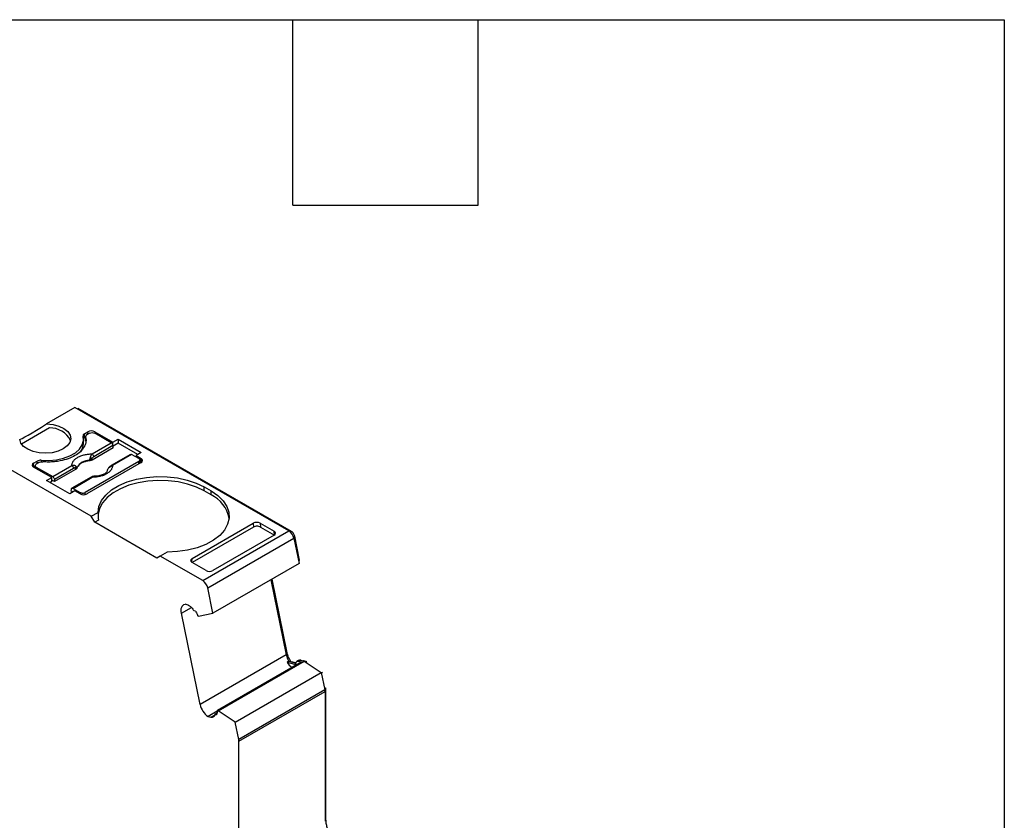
# Model space of a CAD drawing. Header units: millimetres. Extents: x 6 to 273, y 6 to 210.
# Tile 8 of 8: x 233 to 273, y 177 to 210. Entities that reach past the tile are written whole.
import ezdxf

# ---------------------------------------------------------------- set-up
doc = ezdxf.new("R2010")
doc.units = ezdxf.units.MM
doc.linetypes.add('SLD-Solid', pattern=[0])
doc.layers.add('TEXT', color=140, linetype='SLD-Solid', lineweight=25)

msp = doc.modelspace()

# ---------------------------------------------------------------- linework, layer by layer
for p, q in [((234.902, 193.631), (233.741, 192.961)), ((243.684, 188.562), (234.902, 193.631)), ((235.004, 193.572), (235.039, 193.593)), ((243.79, 188.541), (235.039, 193.593)), ((233.854, 192.79), (232.708, 192.129)), ((235.291, 192.549), (235.432, 192.631)), ((235.291, 192.386), (235.291, 192.549)), ((235.34, 192.415), (235.291, 192.386)), ((235.338, 192.427), (235.338, 192.264)), ((235.34, 192.247), (235.34, 192.411)), ((235.503, 192.57), (235.397, 192.509)), ((235.432, 192.529), (235.432, 192.631)), ((235.715, 192.631), (236.46, 192.201)), ((235.715, 192.631), (235.715, 192.57)), ((236.393, 192.179), (235.715, 192.57)), ((235.253, 192.151), (235.253, 192.315)), ((235.606, 191.724), (236.393, 192.179)), ((236.463, 192.063), (235.676, 191.609)), ((236.46, 192.201), (236.673, 192.323)), ((236.46, 192.077), (236.46, 192.201)), ((236.47, 191.971), (236.463, 192.063)), ((236.673, 192.16), (236.465, 192.04)), ((236.673, 192.323), (237.621, 191.776)), ((236.673, 192.323), (236.673, 192.16)), ((237.479, 191.694), (236.673, 192.16)), ((235.574, 189.161), (231.366, 191.59)), ((236.47, 191.971), (235.605, 191.471)), ((237.18, 191.701), (236.392, 191.246)), ((237.229, 191.696), (236.442, 191.241)), ((237.518, 191.529), (237.229, 191.696)), ((237.621, 191.776), (237.409, 191.653)), ((237.409, 191.653), (237.624, 191.529)), ((237.409, 191.653), (237.409, 191.592)), ((233.205, 191.345), (233.346, 191.427)), ((233.205, 191.182), (233.205, 191.345)), ((233.267, 191.218), (233.205, 191.182)), ((233.95, 190.752), (233.205, 191.182)), ((233.267, 191.243), (233.267, 191.146)), ((233.417, 191.366), (233.311, 191.304)), ((233.311, 191.182), (233.989, 190.791)), ((233.311, 191.121), (233.311, 191.182)), ((233.346, 191.325), (233.346, 191.427)), ((233.519, 191.459), (233.519, 191.396)), ((233.989, 190.791), (234.776, 191.245)), ((237.518, 191.406), (235.326, 190.141)), ((237.624, 191.366), (235.397, 190.08)), ((235.498, 191.454), (235.499, 191.439)), ((235.605, 191.471), (235.602, 191.536)), ((237.518, 191.304), (237.518, 191.406)), ((237.562, 191.33), (237.562, 191.468)), ((237.562, 191.401), (237.624, 191.366)), ((237.624, 191.366), (237.624, 191.529)), ((234.846, 191.13), (234.059, 190.676)), ((234.931, 191.082), (234.066, 190.583)), ((235.563, 190.767), (234.775, 190.313)), ((234.931, 191.082), (234.925, 191.146)), ((234.986, 191.144), (234.985, 191.158)), ((233.738, 190.629), (233.95, 190.752)), ((234.686, 190.082), (233.738, 190.629)), ((233.95, 190.588), (233.88, 190.548)), ((233.95, 190.588), (233.95, 190.752)), ((234.066, 190.583), (233.95, 190.65)), ((234.059, 190.676), (234.066, 190.583)), ((234.825, 190.308), (235.613, 190.762)), ((240.205, 190.366), (240.488, 190.202)), ((240.205, 190.202), (240.205, 190.366)), ((234.898, 190.204), (234.686, 190.082)), ((234.748, 190.189), (234.755, 190.274)), ((234.81, 190.153), (234.748, 190.189)), ((234.825, 190.308), (235.114, 190.141)), ((235.114, 190.08), (234.898, 190.204)), ((235.114, 190.141), (235.114, 190.08)), ((235.326, 190.054), (235.326, 190.141)), ((240.488, 190.039), (240.205, 190.202)), ((240.488, 190.039), (240.488, 190.202)), ((235.574, 189.161), (235.852, 189.322)), ((235.715, 188.916), (235.574, 189.161)), ((235.867, 189.004), (235.715, 188.916)), ((238.261, 187.447), (235.715, 188.916)), ((239.711, 187.427), (242.22, 188.875)), ((242.22, 188.875), (242.232, 188.719)), ((242.503, 188.876), (243.075, 188.546)), ((242.503, 188.876), (242.516, 188.719)), ((242.232, 188.719), (239.71, 187.263)), ((240.148, 186.521), (243.684, 188.562)), ((243.075, 188.382), (240.565, 186.933)), ((242.516, 188.719), (243.087, 188.39)), ((243.087, 188.39), (243.075, 188.546)), ((243.745, 188.515), (243.79, 188.541)), ((243.875, 188.312), (243.926, 188.341)), ((244.126, 187.363), (243.926, 188.341)), ((240.353, 186.221), (243.888, 188.262)), ((243.888, 188.262), (244.102, 187.22)), ((238.681, 187.689), (238.402, 187.528)), ((238.402, 187.528), (238.261, 187.447)), ((240.148, 186.521), (238.402, 187.528)), ((239.699, 187.27), (239.711, 187.427)), ((240.282, 186.933), (239.71, 187.263)), ((244.102, 187.22), (240.566, 185.179)), ((244.078, 187.335), (244.126, 187.363)), ((242.947, 186.553), (243.577, 183.472)), ((243.615, 183.551), (242.995, 186.581)), ((240.566, 185.179), (240.353, 186.221)), ((239.543, 185.516), (239.422, 185.548)), ((239.273, 185.186), (239.681, 185.422)), ((240.042, 181.431), (239.273, 185.186)), ((239.85, 185.264), (239.8, 185.278)), ((239.98, 185.06), (240.566, 185.179)), ((239.98, 185.06), (239.939, 185.071)), ((243.567, 183.524), (243.615, 183.551)), ((243.577, 183.472), (240.042, 181.431)), ((244.199, 183.182), (240.735, 181.182)), ((240.776, 181.171), (244.311, 183.212)), ((243.684, 183.21), (243.613, 183.17)), ((243.613, 183.17), (243.914, 183.089)), ((243.684, 183.21), (243.984, 183.13)), ((243.774, 183.191), (243.768, 183.188)), ((243.97, 183.139), (243.774, 183.191)), ((243.914, 183.089), (243.963, 183.118)), ((244.085, 183.243), (244.015, 183.202)), ((244.168, 183.25), (244.097, 183.21)), ((244.097, 183.21), (244.199, 183.182)), ((244.168, 183.25), (244.27, 183.223)), ((244.311, 183.212), (244.27, 183.223)), ((244.395, 183.195), (244.292, 183.222)), ((244.311, 183.212), (245.015, 182.749)), ((244.384, 183.164), (244.424, 183.187)), ((244.424, 183.187), (244.395, 183.195)), ((241.48, 180.708), (245.015, 182.749)), ((245.015, 182.749), (245.162, 182.032)), ((245.018, 182.737), (245.066, 182.764)), ((245.162, 182.032), (241.626, 179.991)), ((241.634, 179.924), (245.169, 181.965)), ((245.151, 182.084), (245.2, 182.112)), ((245.16, 182.041), (245.204, 182.067)), ((245.169, 181.965), (245.169, 176.639)), ((245.204, 176.741), (245.204, 182.067)), ((240.735, 181.156), (240.365, 180.942)), ((240.731, 181.076), (240.65, 181.029)), ((240.669, 181.03), (240.729, 181.065)), ((240.735, 181.182), (240.776, 181.171)), ((241.48, 180.708), (240.776, 181.171)), ((240.365, 180.942), (240.485, 180.91)), ((240.485, 180.91), (240.633, 180.995)), ((240.669, 181.03), (240.719, 181.017)), ((241.626, 179.991), (241.48, 180.708)), ((241.634, 174.598), (241.634, 179.924)), ((245.169, 176.72), (245.204, 176.741))]:
    msp.add_line(p, q)
at = {"flags": 128}
for points in [[(233.741, 192.961), (234.004, 192.933), (234.246, 192.867), (234.452, 192.768), (234.607, 192.642), (234.703, 192.498), (234.732, 192.344), (234.693, 192.191), (234.588, 192.049), (234.425, 191.927), (234.213, 191.832), (233.966, 191.772), (233.702, 191.749), (233.436, 191.766), (233.186, 191.821), (232.968, 191.911), (232.796, 192.03), (232.683, 192.17), (232.634, 192.322)], [(233.519, 191.459), (233.832, 191.45), (234.142, 191.478), (234.434, 191.543), (234.697, 191.642), (234.919, 191.77), (235.089, 191.921), (235.202, 192.09), (235.251, 192.269), (235.235, 192.45)], [(235.852, 189.322), (235.887, 189.569), (235.994, 189.809), (236.169, 190.035), (236.407, 190.241), (236.701, 190.421), (237.043, 190.57), (237.424, 190.684), (237.833, 190.76), (238.258, 190.794), (238.686, 190.787), (239.107, 190.739), (239.508, 190.651), (239.877, 190.525), (240.205, 190.366)], [(240.205, 190.202), (239.886, 190.358), (239.527, 190.482), (239.138, 190.571), (238.729, 190.621), (238.311, 190.632), (237.896, 190.604), (237.494, 190.537), (237.117, 190.433), (236.774, 190.294), (236.475, 190.125), (236.228, 189.93), (236.039, 189.715), (235.914, 189.484), (235.856, 189.245), (235.854, 189.216)], [(240.488, 190.202), (240.765, 190.013), (240.983, 189.8), (241.136, 189.568), (241.219, 189.325), (241.231, 189.078), (241.171, 188.833), (241.04, 188.597), (240.843, 188.377), (240.584, 188.179), (240.272, 188.009), (239.915, 187.872), (239.524, 187.771), (239.108, 187.71), (238.681, 187.689)], [(239.273, 185.186), (239.263, 185.255), (239.262, 185.32), (239.269, 185.379), (239.285, 185.432), (239.309, 185.476), (239.34, 185.51), (239.378, 185.535), (239.422, 185.548)]]:
    msp.add_lwpolyline(points, dxfattribs=at)
for centre, radius, start, end in [((233.882, 191.849), 0.941, 26.8065, 91.7505), ((235.325, 192.464), 0.0919, 112.1149, 189.094), ((235.574, 192.358), 0.307, 62.6097, 117.3903), ((234.682, 192.161), 0.571, 319.1391, 359.0469), ((235.279, 191.154), 0.5, 49.8822, 58.7426), ((235.521, 191.594), 0.155, 5.689, 57.1991), ((233.236, 191.264), 0.0873, 110.7836, 249.2164), ((233.486, 191.16), 0.301, 83.6691, 117.5977), ((234.692, 191.115), 0.155, 5.689, 57.1991), ((234.817, 191.192), 0.118, 336.668, 18.1748), ((235.487, 190.882), 0.573, 88.8448, 151.1498), ((236.413, 191.201), 0.0497, 54.016, 114.6959), ((237.593, 191.447), 0.0873, 290.7834, 69.2166), ((235.583, 190.722), 0.0498, 54.0182, 114.6714), ((236.285, 191.143), 0.00686, 52.5203, 103.5056), ((235.256, 190.353), 0.307, 242.6096, 297.3903), ((239.927, 188.837), 1.327, 10.5524, 64.9631), ((243.428, 188.167), 0.47, 11.6345, 57.0024), ((239.892, 186.126), 0.47, 11.6345, 57.0024), ((244.367, 183.642), 0.807, 192.1609, 212.3126), ((244.245, 183.552), 0.738, 211.2205, 233.7985), ((244.135, 183.149), 0.106, 72.2508, 117.9623), ((244.83, 181.963), 0.339, 0.3463, 11.8658), ((240.818, 181.593), 0.794, 191.8186, 235.1109), ((241.295, 179.922), 0.339, 0.3473, 11.8654)]:
    msp.add_arc(centre, radius, start, end)
for centre, major_axis, ratio, start_param, end_param in [((233.682, 192.988), (1.05, 0.672), 0.043548, 3.181701, 4.740181), ((238.402, 187.855), (-1.803, 3.123), 0.577335, 0.787086, 0.892479), ((242.361, 188.794), (0.2, 0.001), 0.577279, 0.781586, 2.352382), ((242.374, 188.637), (0.2, 0.001), 0.577279, 0.781586, 2.352383), ((242.933, 188.464), (0.2, 0.001), 0.577279, 5.493975, 7.064772), ((239.852, 187.345), (0.2, 0.001), 0.577279, 2.352383, 3.923179), ((240.424, 187.015), (0.2, 0.001), 0.577279, 3.923179, 5.493975)]:
    msp.add_ellipse(centre, major_axis=major_axis, ratio=ratio, start_param=start_param, end_param=end_param)
for points, knots in [([(235.34, 192.411), (235.345, 192.388), (235.355, 192.342), (235.358, 192.272), (235.352, 192.204), (235.336, 192.135), (235.312, 192.068), (235.256, 191.957), (235.137, 191.809), (234.912, 191.646), (234.629, 191.516), (234.336, 191.437), (234.065, 191.398), (233.825, 191.385), (233.667, 191.394), (233.587, 191.398)], [0, 0, 0, 0, 0.042112, 0.083729, 0.125101, 0.166484, 0.208132, 0.250294, 0.375098, 0.50009, 0.624895, 0.749887, 0.833557, 0.916248, 1, 1, 1, 1]), ([(235.291, 192.386), (235.285, 192.383), (235.275, 192.376), (235.266, 192.369), (235.262, 192.365)], [0, 0, 0, 0, 0.502767, 1, 1, 1, 1]), ([(235.397, 192.509), (235.387, 192.502), (235.366, 192.488), (235.347, 192.464), (235.337, 192.437), (235.339, 192.42), (235.34, 192.411)], [0, 0, 0, 0, 0.249233, 0.499959, 0.749241, 1, 1, 1, 1]), ([(235.503, 192.57), (235.531, 192.586), (235.57, 192.595), (235.648, 192.595), (235.687, 192.586), (235.715, 192.57)], [0, 0, 0, 0, 0.5, 0.5, 1, 1, 1, 1]), ([(236.463, 192.063), (236.462, 192.084), (236.453, 192.108), (236.428, 192.151), (236.41, 192.169), (236.393, 192.179)], [0, 0, 0, 0, 0.5, 0.5, 1, 1, 1, 1]), ([(234.776, 191.245), (234.777, 191.26), (234.778, 191.29), (234.79, 191.335), (234.808, 191.379), (234.844, 191.438), (234.908, 191.51), (235.016, 191.585), (235.147, 191.648), (235.295, 191.692), (235.449, 191.719), (235.553, 191.722), (235.606, 191.724)], [0, 0, 0, 0, 0.06027, 0.120056, 0.179893, 0.240314, 0.370015, 0.500128, 0.629829, 0.759943, 0.879871, 1, 1, 1, 1]), ([(235.498, 191.454), (235.503, 191.467), (235.512, 191.489), (235.523, 191.524), (235.532, 191.554), (235.537, 191.573), (235.539, 191.581)], [0, 0, 0, 0, 0.306881, 0.575882, 0.806979, 1, 1, 1, 1]), ([(235.539, 191.581), (235.542, 191.594), (235.55, 191.623), (235.566, 191.663), (235.585, 191.698), (235.599, 191.716), (235.606, 191.724)], [0, 0, 0, 0, 0.220475, 0.499075, 0.748119, 1, 1, 1, 1]), ([(235.676, 191.609), (235.662, 191.6), (235.634, 191.582), (235.612, 191.551), (235.602, 191.536)], [0, 0, 0, 0, 0.5214849, 1, 1, 1, 1]), ([(237.229, 191.696), (237.221, 191.699), (237.204, 191.707), (237.186, 191.706), (237.18, 191.701), (237.18, 191.7)], [0, 0, 0, 0, 0.472475, 0.944949, 1, 1, 1, 1]), ([(233.311, 191.182), (233.283, 191.198), (233.267, 191.22), (233.267, 191.266), (233.283, 191.288), (233.311, 191.304)], [0, 0, 0, 0, 0.5, 0.5, 1, 1, 1, 1]), ([(235.499, 191.439), (235.473, 191.436), (235.423, 191.43), (235.351, 191.414), (235.283, 191.394), (235.219, 191.369), (235.156, 191.336), (235.096, 191.296), (235.045, 191.248), (235.007, 191.197), (234.993, 191.161), (234.986, 191.144)], [0, 0, 0, 0, 0.1010688, 0.2001027, 0.2986146, 0.398141, 0.5001727, 0.6266273, 0.7560165, 0.877292, 1, 1, 1, 1]), ([(235.602, 191.536), (235.59, 191.524), (235.56, 191.494), (235.521, 191.469), (235.498, 191.454)], [0, 0, 0, 0, 0.389276, 1, 1, 1, 1]), ([(235.605, 191.471), (235.595, 191.466), (235.575, 191.456), (235.538, 191.445), (235.512, 191.441), (235.499, 191.439)], [0, 0, 0, 0, 0.335719, 0.664281, 1, 1, 1, 1]), ([(236.442, 191.241), (236.442, 191.226), (236.44, 191.196), (236.428, 191.151), (236.41, 191.108), (236.374, 191.048), (236.31, 190.977), (236.202, 190.901), (236.071, 190.838), (235.924, 190.795), (235.769, 190.767), (235.665, 190.764), (235.613, 190.762)], [0, 0, 0, 0, 0.06027, 0.120056, 0.179893, 0.240314, 0.370015, 0.500128, 0.629829, 0.759943, 0.879871, 1, 1, 1, 1]), ([(236.392, 191.246), (236.371, 191.232), (236.332, 191.207), (236.299, 191.167), (236.284, 191.149)], [0, 0, 0, 0, 0.553024, 1, 1, 1, 1]), ([(237.518, 191.529), (237.546, 191.513), (237.562, 191.49), (237.562, 191.445), (237.546, 191.422), (237.518, 191.406)], [0, 0, 0, 0, 0.5, 0.5, 1, 1, 1, 1]), ([(233.989, 190.791), (234.006, 190.781), (234.024, 190.763), (234.049, 190.721), (234.058, 190.697), (234.059, 190.676)], [0, 0, 0, 0, 0.5, 0.5, 1, 1, 1, 1]), ([(234.925, 191.146), (234.917, 191.147), (234.902, 191.15), (234.875, 191.145), (234.856, 191.135), (234.846, 191.13)], [0, 0, 0, 0, 0.317222, 0.645084, 1, 1, 1, 1]), ([(234.985, 191.158), (234.981, 191.157), (234.975, 191.154), (234.958, 191.15), (234.941, 191.148), (234.93, 191.146), (234.925, 191.146)], [0, 0, 0, 0, 0.332097, 0.61117, 0.833934, 1, 1, 1, 1]), ([(234.986, 191.144), (234.983, 191.136), (234.977, 191.121), (234.958, 191.1), (234.94, 191.088), (234.931, 191.082)], [0, 0, 0, 0, 0.335719, 0.664281, 1, 1, 1, 1]), ([(235.666, 190.8), (235.649, 190.798), (235.616, 190.794), (235.58, 190.776), (235.562, 190.767)], [0, 0, 0, 0, 0.512278, 1, 1, 1, 1]), ([(235.613, 190.762), (235.626, 190.776), (235.646, 190.797), (235.661, 190.799), (235.665, 190.799)], [0, 0, 0, 0, 0.682117, 1, 1, 1, 1]), ([(235.665, 190.799), (235.666, 190.8), (235.672, 190.801), (235.676, 190.798), (235.679, 190.796)], [0, 0, 0, 0, 0.17328, 1, 1, 1, 1]), ([(236.228, 191.014), (236.207, 190.985), (236.165, 190.926), (236.024, 190.857), (235.856, 190.81), (235.728, 190.805), (235.674, 190.803)], [0, 0, 0, 0, 0.261846, 0.528245, 0.802184, 1, 1, 1, 1]), ([(234.755, 190.274), (234.756, 190.293), (234.765, 190.308), (234.79, 190.32), (234.808, 190.318), (234.825, 190.308)], [0, 0, 0, 0, 0.5, 0.5, 1, 1, 1, 1]), ([(235.114, 190.141), (235.124, 190.136), (235.144, 190.126), (235.181, 190.117), (235.226, 190.114), (235.28, 190.119), (235.311, 190.134), (235.326, 190.141)], [0, 0, 0, 0, 0.168224, 0.331133, 0.500763, 0.749586, 1, 1, 1, 1]), ([(243.926, 188.341), (243.918, 188.38), (243.9, 188.422), (243.851, 188.493), (243.821, 188.523), (243.79, 188.541)], [0, 0, 0, 0, 0.5, 0.5, 1, 1, 1, 1]), ([(239.543, 185.516), (239.556, 185.512), (239.581, 185.503), (239.621, 185.479), (239.666, 185.443), (239.715, 185.39), (239.743, 185.341), (239.757, 185.317)], [0, 0, 0, 0, 0.167102, 0.331946, 0.500386, 0.749443, 1, 1, 1, 1]), ([(239.85, 185.264), (239.862, 185.244), (239.886, 185.202), (239.916, 185.137), (239.931, 185.093), (239.939, 185.071)], [0, 0, 0, 0, 0.334506, 0.665494, 1, 1, 1, 1]), ([(243.774, 183.191), (243.761, 183.21), (243.736, 183.247), (243.703, 183.306), (243.669, 183.377), (243.637, 183.46), (243.622, 183.521), (243.615, 183.551)], [0, 0, 0, 0, 0.166418, 0.332427, 0.500143, 0.749348, 1, 1, 1, 1]), ([(243.914, 183.089), (243.92, 183.088), (243.932, 183.086), (243.947, 183.092), (243.959, 183.104), (243.963, 183.116), (243.965, 183.123)], [0, 0, 0, 0, 0.24851, 0.499884, 0.748539, 1, 1, 1, 1]), ([(243.965, 183.123), (243.971, 183.157), (243.987, 183.184), (244.034, 183.215), (244.064, 183.218), (244.097, 183.21)], [0, 0, 0, 0, 0.5, 0.5, 1, 1, 1, 1]), ([(240.735, 181.182), (240.736, 181.162), (240.738, 181.121), (240.733, 181.066), (240.724, 181.033), (240.719, 181.017)], [0, 0, 0, 0, 0.334506, 0.665494, 1, 1, 1, 1]), ([(240.638, 181.011), (240.635, 180.998), (240.629, 180.972), (240.61, 180.942), (240.582, 180.917), (240.541, 180.9), (240.504, 180.907), (240.485, 180.91)], [0, 0, 0, 0, 0.167102, 0.331946, 0.500386, 0.749443, 1, 1, 1, 1]), ([(245.362, 176.107), (245.35, 176.133), (245.326, 176.187), (245.294, 176.268), (245.267, 176.35), (245.237, 176.458), (245.21, 176.592), (245.206, 176.691), (245.204, 176.741)], [0, 0, 0, 0, 0.124911, 0.249364, 0.374182, 0.500184, 0.74937, 1, 1, 1, 1])]:
    msp.add_open_spline(points, degree=3, knots=knots)
for points in [[(233.417, 191.366), (233.461, 191.391), (233.526, 191.403), (233.587, 191.398)], [(234.929, 191.229), (234.885, 191.258), (234.829, 191.26), (234.776, 191.245)], [(234.985, 191.158), (234.978, 191.183), (234.96, 191.208), (234.929, 191.229)], [(236.29, 191.148), (236.333, 191.195), (236.389, 191.226), (236.442, 191.241)], [(236.233, 191.03), (236.24, 191.073), (236.258, 191.114), (236.29, 191.148)], [(239.8, 185.278), (239.785, 185.282), (239.767, 185.298), (239.757, 185.317)], [(245.204, 182.067), (245.204, 182.081), (245.203, 182.096), (245.2, 182.112)], [(240.638, 181.011), (240.641, 181.027), (240.654, 181.035), (240.669, 181.03)]]:
    msp.add_open_spline(points, degree=3)
at = {"layer": 'TEXT'}
for p, q in [((6.35, 209.55), (273.05, 209.55)), ((243.84, 201.93), (243.84, 209.55)), ((251.46, 201.93), (251.46, 209.55)), ((273.05, 209.55), (273.05, 6.35)), ((243.84, 201.93), (251.46, 201.93))]:
    msp.add_line(p, q, dxfattribs=at)

doc.saveas('drawing.dxf')
